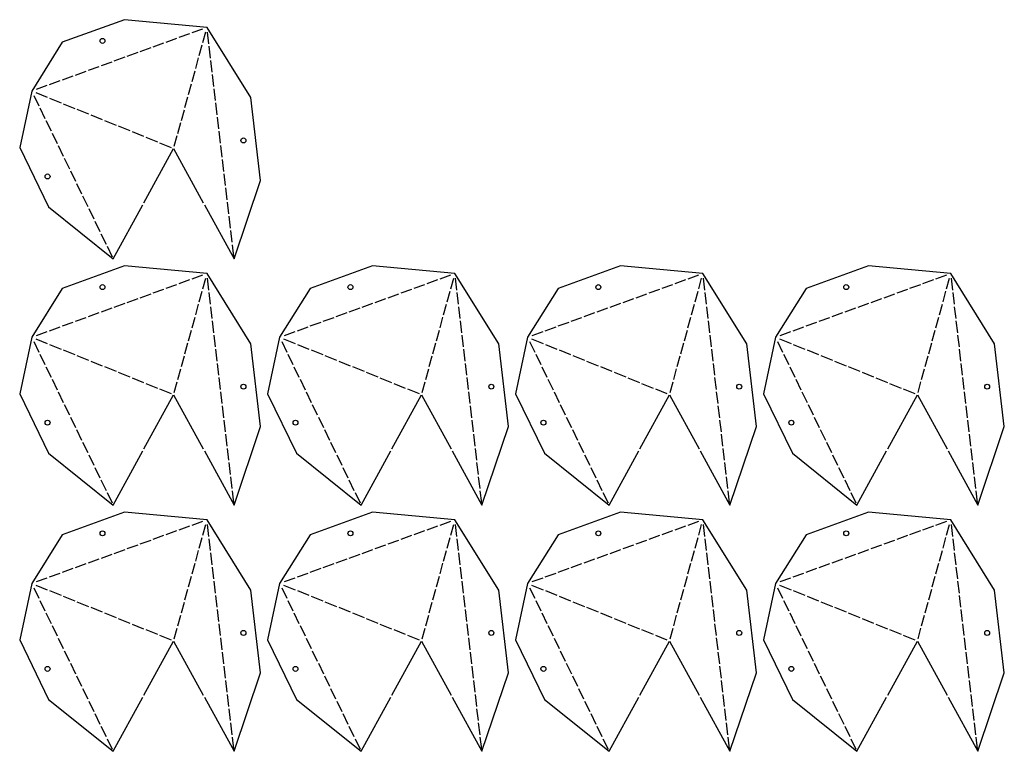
# Model space of a CAD drawing. Header units: millimetres. Extents: x 10 to 1474, y 10 to 2195.
# Tile 5 of 5: x 640 to 1474, y 1575 to 2195. Entities that reach past the tile are written whole.
import ezdxf

# ---------------------------------------------------------------- set-up
doc = ezdxf.new("R2010")
doc.units = ezdxf.units.MM
doc.layers.add('CUT', color=1, linetype='CONTINUOUS')

msp = doc.modelspace()

# ---------------------------------------------------------------- linework, layer by layer
at = {"layer": 'CUT'}
for p, q in [((794.925, 2186.809), (785.813, 2183.498)), ((772.942, 2178.821), (763.831, 2175.51)), ((783.933, 2182.815), (774.822, 2179.504)), ((795.126, 2175.266), (797.621, 2184.319)), ((800.316, 2174.18), (799.147, 2184.202)), ((750.96, 2170.833), (741.848, 2167.522)), ((761.951, 2174.827), (752.839, 2171.516)), ((792.1, 2164.285), (794.595, 2173.338)), ((801.716, 2162.172), (800.547, 2172.194)), ((728.977, 2162.844), (719.866, 2159.533)), ((739.968, 2166.839), (730.857, 2163.528)), ((789.074, 2153.304), (791.569, 2162.357)), ((803.116, 2150.163), (801.947, 2160.185)), ((706.995, 2154.856), (697.883, 2151.545)), ((717.986, 2158.85), (708.874, 2155.539)), ((685.012, 2146.868), (675.901, 2143.557)), ((696.003, 2150.862), (686.892, 2147.551)), ((786.048, 2142.322), (788.542, 2151.376)), ((804.516, 2138.155), (803.347, 2148.177)), ((663.03, 2138.88), (653.918, 2135.569)), ((674.021, 2142.874), (664.909, 2139.563)), ((783.021, 2131.341), (785.516, 2140.394)), ((805.916, 2126.146), (804.747, 2136.168)), ((651.907, 2130.605), (656.211, 2121.747)), ((663.664, 2128.73), (653.866, 2132.7)), ((675.316, 2124.009), (665.518, 2127.979)), ((779.995, 2120.36), (782.49, 2129.413)), ((657.085, 2119.948), (661.389, 2111.09)), ((686.968, 2119.288), (677.17, 2123.258)), ((698.62, 2114.567), (688.822, 2118.537)), ((776.969, 2109.379), (779.464, 2118.432)), ((807.316, 2114.137), (806.147, 2124.159)), ((710.272, 2109.845), (700.473, 2113.816)), ((808.716, 2102.129), (807.547, 2112.151)), ((662.263, 2109.291), (666.567, 2100.433)), ((721.924, 2105.124), (712.125, 2109.094)), ((733.575, 2100.403), (723.777, 2104.373)), ((773.942, 2098.398), (776.437, 2107.451)), ((667.441, 2098.634), (671.745, 2089.776)), ((745.227, 2095.682), (735.429, 2099.652)), ((756.879, 2090.961), (747.081, 2094.931)), ((770.916, 2087.416), (773.411, 2096.469)), ((810.116, 2090.12), (808.947, 2100.142)), ((672.619, 2087.977), (676.923, 2079.119)), ((768.531, 2086.239), (758.733, 2090.209)), ((811.516, 2078.112), (810.347, 2088.134)), ((677.797, 2077.32), (682.101, 2068.462)), ((812.916, 2066.103), (811.747, 2076.125)), ((682.976, 2066.663), (687.28, 2057.805)), ((814.316, 2054.094), (813.147, 2064.116)), ((688.154, 2056.006), (692.458, 2047.148)), ((815.716, 2042.086), (814.547, 2052.108)), ((693.332, 2045.349), (697.636, 2036.491)), ((817.116, 2030.077), (815.947, 2040.099)), ((698.51, 2034.693), (702.814, 2025.835)), ((818.516, 2018.069), (817.347, 2028.091)), ((703.688, 2024.036), (707.992, 2015.178)), ((708.866, 2013.379), (713.17, 2004.521)), ((819.915, 2006.06), (818.747, 2016.082)), ((714.044, 2002.722), (718.348, 1993.864)), ((821.315, 1994.051), (820.147, 2004.073)), ((794.925, 1978.163), (785.813, 1974.852)), ((1004.925, 1978.163), (995.814, 1974.852)), ((1214.925, 1978.163), (1205.814, 1974.852)), ((1424.926, 1978.163), (1415.814, 1974.852)), ((772.942, 1970.174), (763.831, 1966.863)), ((783.933, 1974.169), (774.822, 1970.858)), ((795.126, 1966.62), (797.621, 1975.673)), ((800.316, 1965.534), (799.147, 1975.556)), ((982.943, 1970.174), (973.831, 1966.863)), ((993.934, 1974.169), (984.822, 1970.858)), ((1005.127, 1966.62), (1007.622, 1975.673)), ((1010.316, 1965.534), (1009.148, 1975.556)), ((1192.943, 1970.174), (1183.831, 1966.863)), ((1203.934, 1974.169), (1194.823, 1970.858)), ((1215.127, 1966.62), (1217.622, 1975.673)), ((1220.316, 1965.534), (1219.148, 1975.556)), ((1402.943, 1970.174), (1393.832, 1966.863)), ((1413.935, 1974.169), (1404.823, 1970.858)), ((1425.128, 1966.62), (1427.623, 1975.673)), ((1430.317, 1965.534), (1429.148, 1975.556)), ((750.96, 1962.186), (741.848, 1958.875)), ((761.951, 1966.18), (752.839, 1962.869)), ((792.1, 1955.638), (794.595, 1964.691)), ((801.716, 1953.525), (800.547, 1963.547)), ((960.96, 1962.186), (951.849, 1958.875)), ((971.951, 1966.18), (962.84, 1962.869)), ((1002.101, 1955.638), (1004.595, 1964.691)), ((1011.716, 1953.525), (1010.548, 1963.547)), ((1170.96, 1962.186), (1161.849, 1958.875)), ((1181.952, 1966.18), (1172.84, 1962.869)), ((1212.101, 1955.638), (1214.596, 1964.691)), ((1221.716, 1953.525), (1220.548, 1963.547)), ((1380.961, 1962.186), (1371.849, 1958.875)), ((1391.952, 1966.18), (1382.841, 1962.869)), ((1422.101, 1955.638), (1424.596, 1964.691)), ((1431.717, 1953.525), (1430.548, 1963.547)), ((728.977, 1954.198), (719.866, 1950.887)), ((739.968, 1958.192), (730.857, 1954.881)), ((789.074, 1944.657), (791.569, 1953.71)), ((938.978, 1954.198), (929.866, 1950.887)), ((949.969, 1958.192), (940.857, 1954.881)), ((999.074, 1944.657), (1001.569, 1953.71)), ((1148.978, 1954.198), (1139.866, 1950.887)), ((1159.969, 1958.192), (1150.858, 1954.881)), ((1209.075, 1944.657), (1211.57, 1953.71)), ((1358.978, 1954.198), (1349.867, 1950.887)), ((1369.97, 1958.192), (1360.858, 1954.881)), ((1419.075, 1944.657), (1421.57, 1953.71)), ((706.995, 1946.21), (697.883, 1942.899)), ((717.986, 1950.204), (708.874, 1946.893)), ((803.116, 1941.517), (801.947, 1951.539)), ((916.995, 1946.21), (907.884, 1942.899)), ((927.986, 1950.204), (918.875, 1946.893)), ((1013.116, 1941.517), (1011.948, 1951.539)), ((1126.995, 1946.21), (1117.884, 1942.899)), ((1137.987, 1950.204), (1128.875, 1946.893)), ((1223.116, 1941.517), (1221.948, 1951.539)), ((1336.996, 1946.21), (1327.884, 1942.899)), ((1347.987, 1950.204), (1338.876, 1946.893)), ((1433.117, 1941.517), (1431.948, 1951.539)), ((685.012, 1938.221), (675.901, 1934.91)), ((696.003, 1942.216), (686.892, 1938.905)), ((786.048, 1933.676), (788.542, 1942.729)), ((804.516, 1929.508), (803.347, 1939.53)), ((895.013, 1938.221), (885.901, 1934.91)), ((906.004, 1942.216), (896.892, 1938.905)), ((996.048, 1933.676), (998.543, 1942.729)), ((1014.516, 1929.508), (1013.348, 1939.53)), ((1105.013, 1938.221), (1095.901, 1934.91)), ((1116.004, 1942.216), (1106.893, 1938.905)), ((1206.048, 1933.676), (1208.543, 1942.729)), ((1224.516, 1929.508), (1223.348, 1939.53)), ((1315.013, 1938.221), (1305.902, 1934.91)), ((1326.005, 1942.216), (1316.893, 1938.905)), ((1416.049, 1933.676), (1418.544, 1942.729)), ((1434.517, 1929.508), (1433.348, 1939.53)), ((663.03, 1930.233), (653.918, 1926.922)), ((674.021, 1934.227), (664.909, 1930.916)), ((783.021, 1922.695), (785.516, 1931.748)), ((805.916, 1917.499), (804.747, 1927.521)), ((873.03, 1930.233), (863.919, 1926.922)), ((884.021, 1934.227), (874.91, 1930.916)), ((993.022, 1922.695), (995.517, 1931.748)), ((1015.916, 1917.499), (1014.748, 1927.521)), ((1083.03, 1930.233), (1073.919, 1926.922)), ((1094.022, 1934.227), (1084.91, 1930.916)), ((1203.022, 1922.695), (1205.517, 1931.748)), ((1225.916, 1917.499), (1224.748, 1927.521)), ((1293.031, 1930.233), (1283.919, 1926.922)), ((1304.022, 1934.227), (1294.911, 1930.916)), ((1413.022, 1922.695), (1415.517, 1931.748)), ((1435.917, 1917.499), (1434.748, 1927.521)), ((651.907, 1921.958), (656.211, 1913.1)), ((663.664, 1920.084), (653.866, 1924.054)), ((675.316, 1915.362), (665.518, 1919.333)), ((779.995, 1911.713), (782.49, 1920.767)), ((861.907, 1921.958), (866.211, 1913.1)), ((873.665, 1920.084), (863.866, 1924.054)), ((885.316, 1915.362), (875.518, 1919.333)), ((989.995, 1911.713), (992.49, 1920.767)), ((1071.908, 1921.958), (1076.212, 1913.1)), ((1083.665, 1920.084), (1073.867, 1924.054)), ((1095.317, 1915.362), (1085.519, 1919.333)), ((1199.996, 1911.713), (1202.491, 1920.767)), ((1281.908, 1921.958), (1286.212, 1913.1)), ((1293.665, 1920.084), (1283.867, 1924.054)), ((1305.317, 1915.362), (1295.519, 1919.333)), ((1409.996, 1911.713), (1412.491, 1920.767)), ((657.085, 1911.301), (661.389, 1902.443)), ((686.968, 1910.641), (677.17, 1914.611)), ((698.62, 1905.92), (688.822, 1909.89)), ((807.316, 1905.491), (806.147, 1915.513)), ((867.085, 1911.301), (871.389, 1902.443)), ((896.968, 1910.641), (887.17, 1914.611)), ((908.62, 1905.92), (898.822, 1909.89)), ((1017.316, 1905.491), (1016.148, 1915.513)), ((1077.086, 1911.301), (1081.39, 1902.443)), ((1106.969, 1910.641), (1097.17, 1914.611)), ((1118.621, 1905.92), (1108.822, 1909.89)), ((1227.316, 1905.491), (1226.148, 1915.513)), ((1287.086, 1911.301), (1291.39, 1902.443)), ((1316.969, 1910.641), (1307.171, 1914.611)), ((1328.621, 1905.92), (1318.823, 1909.89)), ((1437.317, 1905.491), (1436.148, 1915.513)), ((710.272, 1901.199), (700.473, 1905.169)), ((776.969, 1900.732), (779.464, 1909.785)), ((808.716, 1893.482), (807.547, 1903.504)), ((920.272, 1901.199), (910.474, 1905.169)), ((986.969, 1900.732), (989.464, 1909.785)), ((1018.716, 1893.482), (1017.548, 1903.504)), ((1130.272, 1901.199), (1120.474, 1905.169)), ((1196.969, 1900.732), (1199.464, 1909.785)), ((1228.716, 1893.482), (1227.548, 1903.504)), ((1340.273, 1901.199), (1330.475, 1905.169)), ((1406.97, 1900.732), (1409.465, 1909.785)), ((1438.717, 1893.482), (1437.548, 1903.504)), ((662.263, 1900.644), (666.567, 1891.786)), ((721.924, 1896.478), (712.125, 1900.448)), ((733.575, 1891.756), (723.777, 1895.727)), ((773.942, 1889.751), (776.437, 1898.804)), ((872.263, 1900.644), (876.567, 1891.786)), ((931.924, 1896.478), (922.126, 1900.448)), ((943.576, 1891.756), (933.778, 1895.727)), ((983.943, 1889.751), (986.438, 1898.804)), ((1082.264, 1900.644), (1086.568, 1891.786)), ((1141.924, 1896.478), (1132.126, 1900.448)), ((1153.576, 1891.756), (1143.778, 1895.727)), ((1193.943, 1889.751), (1196.438, 1898.804)), ((1292.264, 1900.644), (1296.568, 1891.786)), ((1351.925, 1896.478), (1342.126, 1900.448)), ((1363.577, 1891.756), (1353.778, 1895.727)), ((1403.943, 1889.751), (1406.438, 1898.804)), ((667.441, 1889.987), (671.745, 1881.129)), ((745.227, 1887.035), (735.429, 1891.005)), ((756.879, 1882.314), (747.081, 1886.284)), ((770.916, 1878.77), (773.411, 1887.823)), ((810.116, 1881.474), (808.947, 1891.496)), ((877.442, 1889.987), (881.746, 1881.129)), ((955.228, 1887.035), (945.429, 1891.005)), ((966.88, 1882.314), (957.081, 1886.284)), ((980.916, 1878.77), (983.411, 1887.823)), ((1020.116, 1881.474), (1018.948, 1891.496)), ((1087.442, 1889.987), (1091.746, 1881.129)), ((1165.228, 1887.035), (1155.43, 1891.005)), ((1176.88, 1882.314), (1167.082, 1886.284)), ((1190.917, 1878.77), (1193.412, 1887.823)), ((1230.116, 1881.474), (1228.948, 1891.496)), ((1297.442, 1889.987), (1301.746, 1881.129)), ((1375.228, 1887.035), (1365.43, 1891.005)), ((1386.88, 1882.314), (1377.082, 1886.284)), ((1400.917, 1878.77), (1403.412, 1887.823)), ((1440.117, 1881.474), (1438.948, 1891.496)), ((672.619, 1879.331), (676.923, 1870.473)), ((768.531, 1877.593), (758.733, 1881.563)), ((811.516, 1869.465), (810.347, 1879.487)), ((882.62, 1879.331), (886.924, 1870.473)), ((978.531, 1877.593), (968.733, 1881.563)), ((1021.516, 1869.465), (1020.348, 1879.487)), ((1092.62, 1879.331), (1096.924, 1870.473)), ((1188.532, 1877.593), (1178.734, 1881.563)), ((1231.516, 1869.465), (1230.348, 1879.487)), ((1302.62, 1879.331), (1306.924, 1870.473)), ((1398.532, 1877.593), (1388.734, 1881.563)), ((1441.517, 1869.465), (1440.348, 1879.487)), ((677.797, 1868.674), (682.101, 1859.816)), ((887.798, 1868.674), (892.102, 1859.816)), ((1097.798, 1868.674), (1102.102, 1859.816)), ((1307.799, 1868.674), (1312.103, 1859.816)), ((812.916, 1857.456), (811.747, 1867.478)), ((1022.916, 1857.456), (1021.748, 1867.478)), ((1232.916, 1857.456), (1231.748, 1867.478)), ((1442.917, 1857.456), (1441.748, 1867.478)), ((682.976, 1858.017), (687.28, 1849.159)), ((814.316, 1845.448), (813.147, 1855.47)), ((892.976, 1858.017), (897.28, 1849.159)), ((1024.316, 1845.448), (1023.148, 1855.47)), ((1102.976, 1858.017), (1107.28, 1849.159)), ((1234.316, 1845.448), (1233.148, 1855.47)), ((1312.977, 1858.017), (1317.281, 1849.159)), ((1444.317, 1845.448), (1443.148, 1855.47)), ((688.154, 1847.36), (692.458, 1838.502)), ((815.716, 1833.439), (814.547, 1843.461)), ((898.154, 1847.36), (902.458, 1838.502)), ((1025.716, 1833.439), (1024.548, 1843.461)), ((1108.154, 1847.36), (1112.458, 1838.502)), ((1235.716, 1833.439), (1234.548, 1843.461)), ((1318.155, 1847.36), (1322.459, 1838.502)), ((1445.717, 1833.439), (1444.548, 1843.461)), ((693.332, 1836.703), (697.636, 1827.845)), ((903.332, 1836.703), (907.636, 1827.845)), ((1113.332, 1836.703), (1117.637, 1827.845)), ((1323.333, 1836.703), (1327.637, 1827.845)), ((817.116, 1821.431), (815.947, 1831.453)), ((1027.116, 1821.431), (1025.948, 1831.453)), ((1237.116, 1821.431), (1235.948, 1831.453)), ((1447.117, 1821.431), (1445.948, 1831.453)), ((698.51, 1826.046), (702.814, 1817.188)), ((818.516, 1809.422), (817.347, 1819.444)), ((908.51, 1826.046), (912.814, 1817.188)), ((1028.516, 1809.422), (1027.347, 1819.444)), ((1118.511, 1826.046), (1122.815, 1817.188)), ((1238.516, 1809.422), (1237.348, 1819.444)), ((1328.511, 1826.046), (1332.815, 1817.188)), ((1448.517, 1809.422), (1447.348, 1819.444)), ((703.688, 1815.389), (707.992, 1806.531)), ((913.688, 1815.389), (917.992, 1806.531)), ((1123.689, 1815.389), (1127.993, 1806.531)), ((1333.689, 1815.389), (1337.993, 1806.531)), ((708.866, 1804.732), (713.17, 1795.874)), ((819.915, 1797.414), (818.747, 1807.436)), ((918.866, 1804.732), (923.17, 1795.874)), ((1029.916, 1797.414), (1028.747, 1807.436)), ((1128.867, 1804.732), (1133.171, 1795.874)), ((1239.916, 1797.414), (1238.748, 1807.436)), ((1338.867, 1804.732), (1343.171, 1795.874)), ((1449.917, 1797.414), (1448.748, 1807.436)), ((714.044, 1794.075), (718.348, 1785.217)), ((821.315, 1785.405), (820.147, 1795.427)), ((924.045, 1794.075), (928.349, 1785.217)), ((1031.316, 1785.405), (1030.147, 1795.427)), ((1134.045, 1794.075), (1138.349, 1785.217)), ((1241.316, 1785.405), (1240.148, 1795.427)), ((1344.045, 1794.075), (1348.349, 1785.217)), ((1451.317, 1785.405), (1450.148, 1795.427)), ((794.925, 1769.516), (785.813, 1766.205)), ((1004.925, 1769.516), (995.814, 1766.205)), ((1214.925, 1769.516), (1205.814, 1766.205)), ((1424.926, 1769.516), (1415.814, 1766.205)), ((772.942, 1761.528), (763.831, 1758.217)), ((783.933, 1765.522), (774.822, 1762.211)), ((795.126, 1757.973), (797.621, 1767.026)), ((800.316, 1756.887), (799.147, 1766.909)), ((982.943, 1761.528), (973.831, 1758.217)), ((993.934, 1765.522), (984.822, 1762.211)), ((1005.127, 1757.973), (1007.622, 1767.026)), ((1010.316, 1756.887), (1009.148, 1766.909)), ((1192.943, 1761.528), (1183.831, 1758.217)), ((1203.934, 1765.522), (1194.823, 1762.211)), ((1215.127, 1757.973), (1217.622, 1767.026)), ((1220.316, 1756.887), (1219.148, 1766.909)), ((1402.943, 1761.528), (1393.832, 1758.217)), ((1413.935, 1765.522), (1404.823, 1762.211)), ((1425.128, 1757.973), (1427.623, 1767.026)), ((1430.317, 1756.887), (1429.148, 1766.909)), ((750.96, 1753.54), (741.848, 1750.229)), ((761.951, 1757.534), (752.839, 1754.223)), ((792.1, 1746.992), (794.595, 1756.045)), ((801.716, 1744.879), (800.547, 1754.901)), ((960.96, 1753.54), (951.849, 1750.229)), ((971.951, 1757.534), (962.84, 1754.223)), ((1002.101, 1746.992), (1004.595, 1756.045)), ((1011.716, 1744.879), (1010.548, 1754.901)), ((1170.96, 1753.54), (1161.849, 1750.229)), ((1181.952, 1757.534), (1172.84, 1754.223)), ((1212.101, 1746.992), (1214.596, 1756.045)), ((1221.716, 1744.879), (1220.548, 1754.901)), ((1380.961, 1753.54), (1371.849, 1750.229)), ((1391.952, 1757.534), (1382.841, 1754.223)), ((1422.101, 1746.992), (1424.596, 1756.045)), ((1431.717, 1744.879), (1430.548, 1754.901)), ((728.977, 1745.551), (719.866, 1742.24)), ((739.968, 1749.546), (730.857, 1746.235)), ((789.074, 1736.011), (791.569, 1745.064)), ((938.978, 1745.551), (929.866, 1742.24)), ((949.969, 1749.546), (940.857, 1746.235)), ((999.074, 1736.011), (1001.569, 1745.064)), ((1148.978, 1745.551), (1139.866, 1742.24)), ((1159.969, 1749.546), (1150.858, 1746.235)), ((1209.075, 1736.011), (1211.57, 1745.064)), ((1358.978, 1745.551), (1349.867, 1742.24)), ((1369.97, 1749.546), (1360.858, 1746.235)), ((1419.075, 1736.011), (1421.57, 1745.064)), ((706.995, 1737.563), (697.883, 1734.252)), ((717.986, 1741.557), (708.874, 1738.246)), ((803.116, 1732.87), (801.947, 1742.892)), ((916.995, 1737.563), (907.884, 1734.252)), ((927.986, 1741.557), (918.875, 1738.246)), ((1013.116, 1732.87), (1011.948, 1742.892)), ((1126.995, 1737.563), (1117.884, 1734.252)), ((1137.987, 1741.557), (1128.875, 1738.246)), ((1223.116, 1732.87), (1221.948, 1742.892)), ((1336.996, 1737.563), (1327.884, 1734.252)), ((1347.987, 1741.557), (1338.876, 1738.246)), ((1433.117, 1732.87), (1431.948, 1742.892)), ((685.012, 1729.575), (675.901, 1726.264)), ((696.003, 1733.569), (686.892, 1730.258)), ((786.048, 1725.029), (788.542, 1734.083)), ((804.516, 1720.861), (803.347, 1730.884)), ((895.013, 1729.575), (885.901, 1726.264)), ((906.004, 1733.569), (896.892, 1730.258)), ((996.048, 1725.029), (998.543, 1734.083)), ((1014.516, 1720.861), (1013.348, 1730.884)), ((1105.013, 1729.575), (1095.901, 1726.264)), ((1116.004, 1733.569), (1106.893, 1730.258)), ((1206.048, 1725.029), (1208.543, 1734.083)), ((1224.516, 1720.861), (1223.348, 1730.884)), ((1315.013, 1729.575), (1305.902, 1726.264)), ((1326.005, 1733.569), (1316.893, 1730.258)), ((1416.049, 1725.029), (1418.544, 1734.083)), ((1434.517, 1720.861), (1433.348, 1730.884)), ((663.03, 1721.587), (653.918, 1718.276)), ((674.021, 1725.581), (664.909, 1722.27)), ((783.021, 1714.048), (785.516, 1723.101)), ((805.916, 1708.853), (804.747, 1718.875)), ((873.03, 1721.587), (863.919, 1718.276)), ((884.021, 1725.581), (874.91, 1722.27)), ((993.022, 1714.048), (995.517, 1723.101)), ((1015.916, 1708.853), (1014.748, 1718.875)), ((1083.03, 1721.587), (1073.919, 1718.276)), ((1094.022, 1725.581), (1084.91, 1722.27)), ((1203.022, 1714.048), (1205.517, 1723.101)), ((1225.916, 1708.853), (1224.748, 1718.875)), ((1293.031, 1721.587), (1283.919, 1718.276)), ((1304.022, 1725.581), (1294.911, 1722.27)), ((1413.022, 1714.048), (1415.517, 1723.101)), ((1435.917, 1708.853), (1434.748, 1718.875)), ((651.907, 1713.312), (656.211, 1704.454)), ((663.664, 1711.437), (653.866, 1715.407)), ((675.316, 1706.716), (665.518, 1710.686)), ((779.995, 1703.067), (782.49, 1712.12)), ((861.907, 1713.312), (866.211, 1704.454)), ((873.665, 1711.437), (863.866, 1715.407)), ((885.316, 1706.716), (875.518, 1710.686)), ((989.995, 1703.067), (992.49, 1712.12)), ((1071.908, 1713.312), (1076.212, 1704.454)), ((1083.665, 1711.437), (1073.867, 1715.407)), ((1095.317, 1706.716), (1085.519, 1710.686)), ((1199.996, 1703.067), (1202.491, 1712.12)), ((1281.908, 1713.312), (1286.212, 1704.454)), ((1293.665, 1711.437), (1283.867, 1715.407)), ((1305.317, 1706.716), (1295.519, 1710.686)), ((1409.996, 1703.067), (1412.491, 1712.12)), ((657.085, 1702.655), (661.389, 1693.797)), ((686.968, 1701.995), (677.17, 1705.965)), ((807.316, 1696.844), (806.147, 1706.866)), ((867.085, 1702.655), (871.389, 1693.797)), ((896.968, 1701.995), (887.17, 1705.965)), ((1017.316, 1696.844), (1016.148, 1706.866)), ((1077.086, 1702.655), (1081.39, 1693.797)), ((1106.969, 1701.995), (1097.17, 1705.965)), ((1227.316, 1696.844), (1226.148, 1706.866)), ((1287.086, 1702.655), (1291.39, 1693.797)), ((1316.969, 1701.995), (1307.171, 1705.965)), ((1437.317, 1696.844), (1436.148, 1706.866)), ((698.62, 1697.274), (688.822, 1701.244)), ((710.272, 1692.552), (700.473, 1696.522)), ((776.969, 1692.086), (779.464, 1701.139)), ((808.716, 1684.836), (807.547, 1694.858)), ((908.62, 1697.274), (898.822, 1701.244)), ((920.272, 1692.552), (910.474, 1696.522)), ((986.969, 1692.086), (989.464, 1701.139)), ((1018.716, 1684.836), (1017.548, 1694.858)), ((1118.621, 1697.274), (1108.822, 1701.244)), ((1130.272, 1692.552), (1120.474, 1696.522)), ((1196.969, 1692.086), (1199.464, 1701.139)), ((1228.716, 1684.836), (1227.548, 1694.858)), ((1328.621, 1697.274), (1318.823, 1701.244)), ((1340.273, 1692.552), (1330.475, 1696.522)), ((1406.97, 1692.086), (1409.465, 1701.139)), ((1438.717, 1684.836), (1437.548, 1694.858)), ((662.263, 1691.998), (666.567, 1683.14)), ((721.924, 1687.831), (712.125, 1691.801)), ((733.575, 1683.11), (723.777, 1687.08)), ((773.942, 1681.105), (776.437, 1690.158)), ((872.263, 1691.998), (876.567, 1683.14)), ((931.924, 1687.831), (922.126, 1691.801)), ((943.576, 1683.11), (933.778, 1687.08)), ((983.943, 1681.105), (986.438, 1690.158)), ((1082.264, 1691.998), (1086.568, 1683.14)), ((1141.924, 1687.831), (1132.126, 1691.801)), ((1153.576, 1683.11), (1143.778, 1687.08)), ((1193.943, 1681.105), (1196.438, 1690.158)), ((1292.264, 1691.998), (1296.568, 1683.14)), ((1351.925, 1687.831), (1342.126, 1691.801)), ((1363.577, 1683.11), (1353.778, 1687.08)), ((1403.943, 1681.105), (1406.438, 1690.158)), ((667.441, 1681.341), (671.745, 1672.483)), ((745.227, 1678.389), (735.429, 1682.359)), ((756.879, 1673.667), (747.081, 1677.638)), ((770.916, 1670.123), (773.411, 1679.176)), ((810.116, 1672.827), (808.947, 1682.849)), ((877.442, 1681.341), (881.746, 1672.483)), ((955.228, 1678.389), (945.429, 1682.359)), ((966.88, 1673.667), (957.081, 1677.638)), ((980.916, 1670.123), (983.411, 1679.176)), ((1020.116, 1672.827), (1018.948, 1682.849)), ((1087.442, 1681.341), (1091.746, 1672.483)), ((1165.228, 1678.389), (1155.43, 1682.359)), ((1176.88, 1673.667), (1167.082, 1677.638)), ((1190.917, 1670.123), (1193.412, 1679.176)), ((1230.116, 1672.827), (1228.948, 1682.849)), ((1297.442, 1681.341), (1301.746, 1672.483)), ((1375.228, 1678.389), (1365.43, 1682.359)), ((1386.88, 1673.667), (1377.082, 1677.638)), ((1400.917, 1670.123), (1403.412, 1679.176)), ((1440.117, 1672.827), (1438.948, 1682.849)), ((672.619, 1670.684), (676.923, 1661.826)), ((768.531, 1668.946), (758.733, 1672.916)), ((811.516, 1660.819), (810.347, 1670.841)), ((882.62, 1670.684), (886.924, 1661.826)), ((978.531, 1668.946), (968.733, 1672.916)), ((1021.516, 1660.819), (1020.348, 1670.841)), ((1092.62, 1670.684), (1096.924, 1661.826)), ((1188.532, 1668.946), (1178.734, 1672.916)), ((1231.516, 1660.819), (1230.348, 1670.841)), ((1302.62, 1670.684), (1306.924, 1661.826)), ((1398.532, 1668.946), (1388.734, 1672.916)), ((1441.517, 1660.819), (1440.348, 1670.841)), ((677.797, 1660.027), (682.101, 1651.169)), ((887.798, 1660.027), (892.102, 1651.169)), ((1097.798, 1660.027), (1102.102, 1651.169)), ((1307.799, 1660.027), (1312.103, 1651.169)), ((812.916, 1648.81), (811.747, 1658.832)), ((1022.916, 1648.81), (1021.748, 1658.832)), ((1232.916, 1648.81), (1231.748, 1658.832)), ((1442.917, 1648.81), (1441.748, 1658.832)), ((682.976, 1649.37), (687.28, 1640.512)), ((814.316, 1636.801), (813.147, 1646.823)), ((892.976, 1649.37), (897.28, 1640.512)), ((1024.316, 1636.801), (1023.148, 1646.823)), ((1102.976, 1649.37), (1107.28, 1640.512)), ((1234.316, 1636.801), (1233.148, 1646.823)), ((1312.977, 1649.37), (1317.281, 1640.512)), ((1444.317, 1636.801), (1443.148, 1646.823)), ((688.154, 1638.713), (692.458, 1629.855)), ((815.716, 1624.793), (814.547, 1634.815)), ((898.154, 1638.713), (902.458, 1629.855)), ((1025.716, 1624.793), (1024.548, 1634.815)), ((1108.154, 1638.713), (1112.458, 1629.855)), ((1235.716, 1624.793), (1234.548, 1634.815)), ((1318.155, 1638.713), (1322.459, 1629.855)), ((1445.717, 1624.793), (1444.548, 1634.815)), ((693.332, 1628.056), (697.636, 1619.198)), ((903.332, 1628.056), (907.636, 1619.198)), ((1113.332, 1628.056), (1117.637, 1619.198)), ((1323.333, 1628.056), (1327.637, 1619.198)), ((817.116, 1612.784), (815.947, 1622.806)), ((1027.116, 1612.784), (1025.948, 1622.806)), ((1237.116, 1612.784), (1235.948, 1622.806)), ((1447.117, 1612.784), (1445.948, 1622.806)), ((698.51, 1617.399), (702.814, 1608.541)), ((818.516, 1600.776), (817.347, 1610.798)), ((908.51, 1617.399), (912.814, 1608.541)), ((1028.516, 1600.776), (1027.347, 1610.798)), ((1118.511, 1617.399), (1122.815, 1608.541)), ((1238.516, 1600.776), (1237.348, 1610.798)), ((1328.511, 1617.399), (1332.815, 1608.541)), ((1448.517, 1600.776), (1447.348, 1610.798)), ((703.688, 1606.743), (707.992, 1597.885)), ((913.688, 1606.743), (917.992, 1597.885)), ((1123.689, 1606.743), (1127.993, 1597.885)), ((1333.689, 1606.743), (1337.993, 1597.885)), ((708.866, 1596.086), (713.17, 1587.228)), ((819.915, 1588.767), (818.747, 1598.789)), ((918.866, 1596.086), (923.17, 1587.228)), ((1029.916, 1588.767), (1028.747, 1598.789)), ((1128.867, 1596.086), (1133.171, 1587.228)), ((1239.916, 1588.767), (1238.748, 1598.789)), ((1338.867, 1596.086), (1343.171, 1587.228)), ((1449.917, 1588.767), (1448.748, 1598.789)), ((714.044, 1585.429), (718.348, 1576.571)), ((821.315, 1576.758), (820.147, 1586.78)), ((924.045, 1585.429), (928.349, 1576.571)), ((1031.316, 1576.758), (1030.147, 1586.78)), ((1134.045, 1585.429), (1138.349, 1576.571)), ((1241.316, 1576.758), (1240.148, 1586.78)), ((1344.045, 1585.429), (1348.349, 1576.571)), ((1451.317, 1576.758), (1450.148, 1586.78))]:
    msp.add_line(p, q, dxfattribs=at)
for points in [[(796.446, 2037.899), (821.547, 1992.065), (844.002, 2058.531), (835.826, 2128.657), (798.684, 2188.175), (728.833, 2194.711), (676.097, 2175.548), (650.159, 2134.202), (640.001, 2086.463), (664.523, 2035.996), (719.222, 1992.065), (744.323, 2037.899)], [(745.284, 2039.654), (770.385, 2085.488), (795.486, 2039.654)], [(796.446, 1829.253), (821.547, 1783.418), (844.002, 1849.884), (835.826, 1920.011), (798.684, 1979.529), (728.833, 1986.065), (676.097, 1966.901), (650.159, 1925.556), (640.001, 1877.816), (664.523, 1827.349), (719.222, 1783.418), (744.323, 1829.253)], [(1006.447, 1829.253), (1031.547, 1783.418), (1054.002, 1849.884), (1045.826, 1920.011), (1008.685, 1979.529), (938.833, 1986.065), (886.098, 1966.901), (860.159, 1925.556), (850.002, 1877.816), (874.523, 1827.349), (929.223, 1783.418), (954.324, 1829.253)], [(1216.447, 1829.253), (1241.548, 1783.418), (1264.002, 1849.884), (1255.827, 1920.011), (1218.685, 1979.529), (1148.833, 1986.065), (1096.098, 1966.901), (1070.159, 1925.556), (1060.002, 1877.816), (1084.524, 1827.349), (1139.223, 1783.418), (1164.324, 1829.253)], [(1426.447, 1829.253), (1451.548, 1783.418), (1474.003, 1849.884), (1465.827, 1920.011), (1428.685, 1979.529), (1358.834, 1986.065), (1306.099, 1966.901), (1280.16, 1925.556), (1270.002, 1877.816), (1294.524, 1827.349), (1349.223, 1783.418), (1374.324, 1829.253)], [(745.284, 1831.007), (770.385, 1876.842), (795.486, 1831.007)], [(955.284, 1831.007), (980.385, 1876.842), (1005.486, 1831.007)], [(1165.285, 1831.007), (1190.385, 1876.842), (1215.486, 1831.007)], [(1375.285, 1831.007), (1400.386, 1876.842), (1425.487, 1831.007)], [(796.446, 1620.606), (821.547, 1574.772), (844.002, 1641.238), (835.826, 1711.364), (798.684, 1770.882), (728.833, 1777.418), (676.097, 1758.255), (650.159, 1716.909), (640.001, 1669.17), (664.523, 1618.703), (719.222, 1574.772), (744.323, 1620.606)], [(1006.447, 1620.606), (1031.547, 1574.772), (1054.002, 1641.238), (1045.826, 1711.364), (1008.685, 1770.882), (938.833, 1777.418), (886.098, 1758.255), (860.159, 1716.909), (850.002, 1669.17), (874.523, 1618.703), (929.223, 1574.772), (954.324, 1620.606)], [(1216.447, 1620.606), (1241.548, 1574.772), (1264.002, 1641.238), (1255.827, 1711.364), (1218.685, 1770.882), (1148.833, 1777.418), (1096.098, 1758.255), (1070.159, 1716.909), (1060.002, 1669.17), (1084.524, 1618.703), (1139.223, 1574.772), (1164.324, 1620.606)], [(1426.447, 1620.606), (1451.548, 1574.772), (1474.003, 1641.238), (1465.827, 1711.364), (1428.685, 1770.882), (1358.834, 1777.418), (1306.099, 1758.255), (1280.16, 1716.909), (1270.002, 1669.17), (1294.524, 1618.703), (1349.223, 1574.772), (1374.324, 1620.606)], [(745.284, 1622.361), (770.385, 1668.195), (795.486, 1622.361)], [(955.284, 1622.361), (980.385, 1668.195), (1005.486, 1622.361)], [(1165.285, 1622.361), (1190.385, 1668.195), (1215.486, 1622.361)], [(1375.285, 1622.361), (1400.386, 1668.195), (1425.487, 1622.361)]]:
    msp.add_lwpolyline(points, dxfattribs=at)
for centre in [(710.15, 2176.75), (829.484, 2092.378), (663.612, 2061.896), (710.15, 1968.104), (920.15, 1968.104), (1130.151, 1968.104), (1340.151, 1968.104), (829.484, 1883.732), (1039.485, 1883.732), (1249.485, 1883.732), (1459.486, 1883.732), (663.612, 1853.249), (873.612, 1853.249), (1083.613, 1853.249), (1293.613, 1853.249), (710.15, 1759.457), (920.15, 1759.457), (1130.151, 1759.457), (1340.151, 1759.457), (829.484, 1675.085), (1039.485, 1675.085), (1249.485, 1675.085), (1459.486, 1675.085), (663.612, 1644.603), (873.612, 1644.603), (1083.613, 1644.603), (1293.613, 1644.603)]:
    msp.add_circle(centre, 2.1, dxfattribs=at)

doc.saveas('drawing.dxf')
